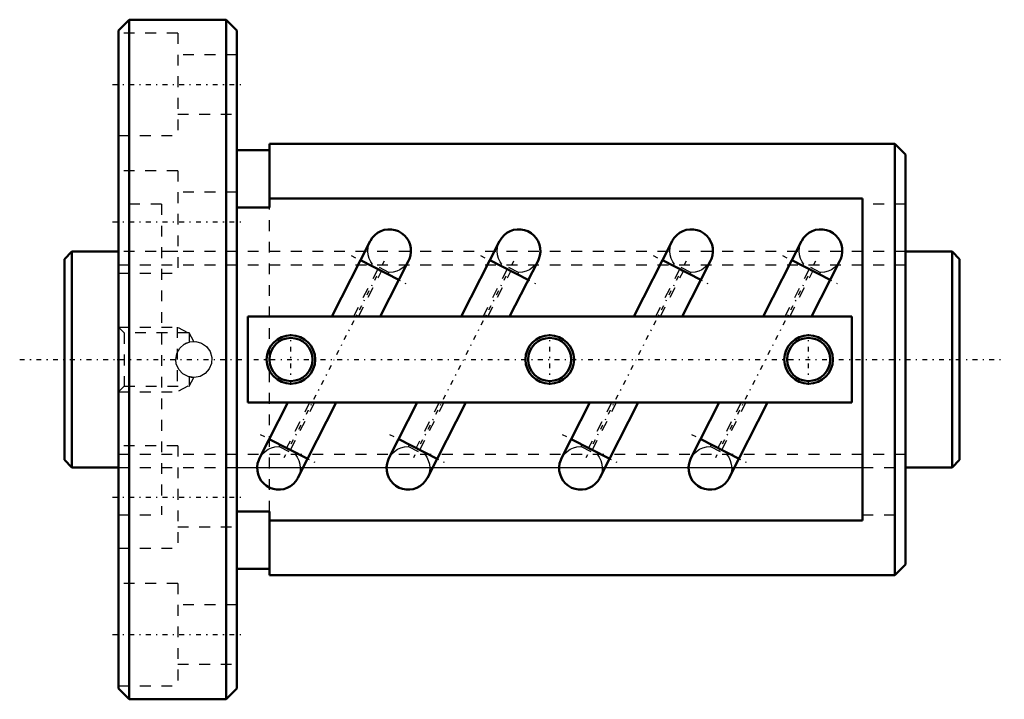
# Model space of a CAD drawing. Header units: millimetres. Extents: x -4.2 to 87.2, y -31.5 to 31.5.
import ezdxf

# ---------------------------------------------------------------- set-up
doc = ezdxf.new("R2010")
doc.units = ezdxf.units.MM
doc.linetypes.add('Center', pattern=[1.5, 0.45, -0.5, 0.05, -0.5])
doc.linetypes.add('Dashed', pattern=[2, 1, -1])
for name, color, linetype, lineweight in [('2d ConnectionPoints', 7, 'Continuous', 50), ('AM_0', 7, 'Continuous', 50), ('AM_5', 3, 'Continuous', 25), ('AM_7', 7, 'Center', 25), ('AM_9', 6, 'Dashed', 25)]:
    doc.layers.add(name, color=color, linetype=linetype, lineweight=lineweight)

# ---------------------------------------------------------------- blocks, each defined once
blk = doc.blocks.new('1_BIF2004V_10RR_Nut_0_in_BIF2004V_10RRG0_83LC0_000_0')
at = {"layer": 'AM_0'}
for p, q in [((6, 31.5), (5, 30.5)), ((15, 31.5), (6, 31.5)), ((6, 31.5), (6, -31.5)), ((16, 30.5), (15, 31.5)), ((15, 31.5), (15, -31.5)), ((5, 30.5), (5, -30.5)), ((16, 30.5), (16, -30.5)), ((19, 19.4), (16, 19.4)), ((19, 20), (19, 14.095)), ((77, 20), (19, 20)), ((78, 19), (77, 20)), ((77, 20), (77, -20)), ((78, 19), (78, -19)), ((74, 14.91), (19, 14.91)), ((74, -14.91), (74, 14.91)), ((19, 14.095), (16, 14.095)), ((28.348, 10.976), (24.793, 4)), ((28.347, 10.974), (28.364, 11.007)), ((40.348, 10.976), (36.793, 4)), ((40.347, 10.974), (40.364, 11.007)), ((56.348, 10.976), (52.793, 4)), ((56.347, 10.974), (56.364, 11.007)), ((68.348, 10.976), (64.793, 4)), ((68.347, 10.974), (68.364, 11.007)), ((31.004, 7.378), (27.44, 9.194)), ((29.283, 4), (31.912, 9.16)), ((43.004, 7.378), (39.44, 9.194)), ((41.283, 4), (43.912, 9.16)), ((59.004, 7.378), (55.44, 9.194)), ((57.283, 4), (59.912, 9.16)), ((71.004, 7.378), (67.44, 9.194)), ((69.283, 4), (71.912, 9.16)), ((17, 4), (17, -4)), ((73, 4), (17, 4)), ((73, -4), (73, 4)), ((17, -4), (73, -4)), ((20.717, -4), (18.088, -9.16)), ((21.652, -10.976), (25.207, -4)), ((32.717, -4), (30.088, -9.16)), ((33.652, -10.976), (37.207, -4)), ((48.717, -4), (46.088, -9.16)), ((49.652, -10.976), (53.207, -4)), ((60.717, -4), (58.088, -9.16)), ((61.652, -10.976), (65.207, -4)), ((18.996, -7.378), (22.56, -9.194)), ((30.996, -7.378), (34.56, -9.194)), ((46.996, -7.378), (50.56, -9.194)), ((58.996, -7.378), (62.56, -9.194)), ((21.653, -10.974), (21.636, -11.007)), ((33.653, -10.974), (33.636, -11.007)), ((49.653, -10.974), (49.636, -11.007)), ((61.653, -10.974), (61.636, -11.007)), ((16, -14.095), (19, -14.095)), ((19, -14.095), (19, -20)), ((19, -14.91), (74, -14.91)), ((77, -20), (78, -19)), ((16, -19.4), (19, -19.4)), ((19, -20), (77, -20)), ((5, -30.5), (6, -31.5)), ((15, -31.5), (16, -30.5)), ((6, -31.5), (15, -31.5))]:
    blk.add_line(p, q, dxfattribs=at)
for points in [[(28.364, 11.007), (28.544, 11.286), (28.774, 11.539), (29.036, 11.743), (29.338, 11.905), (29.652, 12.01), (29.99, 12.063), (30.322, 12.059), (30.658, 11.997), (30.97, 11.883), (31.267, 11.714), (31.524, 11.503), (31.748, 11.245), (31.92, 10.961), (32.046, 10.643), (32.114, 10.318), (32.128, 9.977), (32.085, 9.647), (31.985, 9.32), (31.911, 9.158)], [(40.364, 11.007), (40.544, 11.286), (40.774, 11.539), (41.036, 11.743), (41.338, 11.905), (41.652, 12.01), (41.99, 12.063), (42.322, 12.059), (42.658, 11.997), (42.97, 11.883), (43.267, 11.714), (43.524, 11.503), (43.748, 11.245), (43.92, 10.961), (44.046, 10.643), (44.114, 10.318), (44.128, 9.977), (44.085, 9.647), (43.985, 9.32), (43.911, 9.158)], [(56.364, 11.007), (56.544, 11.286), (56.774, 11.539), (57.036, 11.743), (57.338, 11.905), (57.652, 12.01), (57.99, 12.063), (58.322, 12.059), (58.658, 11.997), (58.97, 11.883), (59.267, 11.714), (59.524, 11.503), (59.748, 11.245), (59.92, 10.961), (60.046, 10.643), (60.114, 10.318), (60.128, 9.977), (60.085, 9.647), (59.985, 9.32), (59.911, 9.158)], [(68.364, 11.007), (68.544, 11.286), (68.774, 11.539), (69.036, 11.743), (69.338, 11.905), (69.652, 12.01), (69.99, 12.063), (70.322, 12.059), (70.658, 11.997), (70.97, 11.883), (71.267, 11.714), (71.524, 11.503), (71.748, 11.245), (71.92, 10.961), (72.046, 10.643), (72.114, 10.318), (72.128, 9.977), (72.085, 9.647), (71.985, 9.32), (71.911, 9.158)], [(21.636, -11.007), (21.456, -11.286), (21.226, -11.539), (20.964, -11.743), (20.662, -11.905), (20.348, -12.01), (20.01, -12.063), (19.678, -12.059), (19.342, -11.997), (19.03, -11.883), (18.733, -11.714), (18.476, -11.503), (18.252, -11.245), (18.08, -10.961), (17.954, -10.643), (17.886, -10.318), (17.872, -9.977), (17.915, -9.647), (18.015, -9.32), (18.089, -9.158)], [(33.636, -11.007), (33.456, -11.286), (33.226, -11.539), (32.964, -11.743), (32.662, -11.905), (32.348, -12.01), (32.01, -12.063), (31.678, -12.059), (31.342, -11.997), (31.03, -11.883), (30.733, -11.714), (30.476, -11.503), (30.252, -11.245), (30.08, -10.961), (29.954, -10.643), (29.886, -10.318), (29.872, -9.977), (29.915, -9.647), (30.015, -9.32), (30.089, -9.158)], [(49.636, -11.007), (49.456, -11.286), (49.226, -11.539), (48.964, -11.743), (48.662, -11.905), (48.348, -12.01), (48.01, -12.063), (47.678, -12.059), (47.342, -11.997), (47.03, -11.883), (46.733, -11.714), (46.476, -11.503), (46.252, -11.245), (46.08, -10.961), (45.954, -10.643), (45.886, -10.318), (45.872, -9.977), (45.915, -9.647), (46.015, -9.32), (46.089, -9.158)], [(61.636, -11.007), (61.456, -11.286), (61.226, -11.539), (60.964, -11.743), (60.662, -11.905), (60.348, -12.01), (60.01, -12.063), (59.678, -12.059), (59.342, -11.997), (59.03, -11.883), (58.733, -11.714), (58.476, -11.503), (58.252, -11.245), (58.08, -10.961), (57.954, -10.643), (57.886, -10.318), (57.872, -9.977), (57.915, -9.647), (58.015, -9.32), (58.089, -9.158)]]:
    blk.add_lwpolyline(points, dxfattribs=at)
for centre, radius in [((21, 0), 2.25), ((21, 0), 2), ((45, 0), 2.25), ((45, 0), 2), ((69, 0), 2.25), ((69, 0), 2)]:
    blk.add_circle(centre, radius, dxfattribs=at)
at = {"layer": 'AM_5', "linetype": 'Dashed'}
for p, q in [((5, 3), (10.44, 3)), ((11.44, 2.458), (10.44, 3)), ((10.44, 3), (10.44, -3)), ((11.44, -2.459), (10.44, -3)), ((5, -3), (10.44, -3))]:
    blk.add_line(p, q, dxfattribs=at)
at = {"layer": 'AM_7'}
for p, q in [((4.45, 25.5), (16.55, 25.5)), ((4.45, 12.75), (16.55, 12.75)), ((26.588, 9.629), (31.858, 6.943)), ((38.588, 9.629), (43.858, 6.943)), ((54.588, 9.629), (59.858, 6.943)), ((66.588, 9.629), (71.858, 6.943)), ((29.644, 9.115), (20.356, -9.115)), ((41.644, 9.115), (32.356, -9.115)), ((57.644, 9.115), (48.356, -9.115)), ((69.644, 9.115), (60.356, -9.115)), ((21, -2.363), (21, 2.363)), ((45, -2.363), (45, 2.363)), ((69, -2.363), (69, 2.363)), ((18.142, -6.943), (23.412, -9.629)), ((30.142, -6.943), (35.412, -9.629)), ((46.142, -6.943), (51.412, -9.629)), ((58.142, -6.943), (63.412, -9.629)), ((4.45, -12.75), (16.55, -12.75)), ((4.45, -25.5), (16.55, -25.5))]:
    blk.add_line(p, q, dxfattribs=at)
at = {"layer": 'AM_9'}
for p, q in [((10.5, 30.25), (5, 30.25)), ((10.5, 30.25), (10.5, 20.75)), ((16, 28.25), (10.5, 28.25)), ((10.5, 22.75), (16, 22.75)), ((5, 20.75), (10.5, 20.75)), ((10.5, 17.5), (5, 17.5)), ((10.5, 17.5), (10.5, 8)), ((16, 15.5), (10.5, 15.5)), ((9, 14.4), (5, 14.4)), ((9, 14.4), (9, -14.4)), ((19, -14.095), (19, 14.095)), ((78, 14.4), (74, 14.4)), ((74, 10), (9, 10)), ((29.044, 8.377), (26.814, 4)), ((28.536, 8.86), (28.445, 8.682)), ((30.09, 8.069), (28.536, 8.86)), ((30.09, 8.069), (28.536, 8.86)), ((41.044, 8.377), (38.814, 4)), ((40.536, 8.86), (40.445, 8.682)), ((42.09, 8.069), (40.536, 8.86)), ((42.09, 8.069), (40.536, 8.86)), ((57.044, 8.377), (54.814, 4)), ((56.536, 8.86), (56.445, 8.682)), ((58.09, 8.069), (56.536, 8.86)), ((58.09, 8.069), (56.536, 8.86)), ((69.044, 8.377), (66.814, 4)), ((68.536, 8.86), (68.445, 8.682)), ((70.09, 8.069), (68.536, 8.86)), ((70.09, 8.069), (68.536, 8.86)), ((5, 8), (10.5, 8)), ((27.262, 4), (29.4, 8.196)), ((30.09, 8.069), (29.999, 7.891)), ((39.262, 4), (41.4, 8.196)), ((42.09, 8.069), (41.999, 7.891)), ((55.262, 4), (57.4, 8.196)), ((58.09, 8.069), (57.999, 7.891)), ((67.262, 4), (69.4, 8.196)), ((70.09, 8.069), (69.999, 7.891)), ((5.542, 2.458), (5, 3)), ((11.55, 2.458), (5.542, 2.458)), ((5.542, 2.458), (5.542, -2.459)), ((11.55, 2.458), (11.55, 1.613)), ((12.002, 1.676), (11.55, 2.458)), ((10.326, -0.052), (10.325, 0.032)), ((11.55, -1.613), (11.493, -1.596)), ((11.55, -1.613), (11.55, -2.459)), ((11.55, -2.459), (12.002, -1.676)), ((5, -3), (5.542, -2.459)), ((5.542, -2.459), (11.55, -2.459)), ((22.738, -4), (20.6, -8.196)), ((20.956, -8.377), (23.186, -4)), ((34.738, -4), (32.6, -8.196)), ((32.956, -8.377), (35.186, -4)), ((50.738, -4), (48.6, -8.196)), ((48.956, -8.377), (51.186, -4)), ((62.738, -4), (60.6, -8.196)), ((60.956, -8.377), (63.186, -4)), ((10.5, -8), (5, -8)), ((10.5, -8), (10.5, -17.5)), ((19.91, -8.069), (20.001, -7.891)), ((19.91, -8.069), (21.464, -8.86)), ((19.91, -8.069), (21.464, -8.86)), ((31.91, -8.069), (32.001, -7.891)), ((31.91, -8.069), (33.464, -8.86)), ((31.91, -8.069), (33.464, -8.86)), ((47.91, -8.069), (48.001, -7.891)), ((47.91, -8.069), (49.464, -8.86)), ((47.91, -8.069), (49.464, -8.86)), ((59.91, -8.069), (60.001, -7.891)), ((59.91, -8.069), (61.464, -8.86)), ((59.91, -8.069), (61.464, -8.86)), ((21.464, -8.86), (21.555, -8.682)), ((33.464, -8.86), (33.555, -8.682)), ((49.464, -8.86), (49.555, -8.682)), ((61.464, -8.86), (61.555, -8.682)), ((9, -10), (74, -10)), ((5, -14.4), (9, -14.4)), ((74, -14.4), (78, -14.4)), ((10.5, -15.5), (16, -15.5)), ((5, -17.5), (10.5, -17.5)), ((10.5, -20.75), (5, -20.75)), ((10.5, -20.75), (10.5, -30.25)), ((16, -22.75), (10.5, -22.75)), ((10.5, -28.25), (16, -28.25)), ((5, -30.25), (10.5, -30.25))]:
    blk.add_line(p, q, dxfattribs=at)
for points in [[(28.536, 8.86), (28.406, 9.055), (28.259, 9.361), (28.165, 9.698), (28.13, 10.028), (28.153, 10.37), (28.23, 10.693), (28.347, 10.974)], [(40.536, 8.86), (40.406, 9.055), (40.259, 9.361), (40.165, 9.698), (40.13, 10.028), (40.153, 10.37), (40.23, 10.693), (40.347, 10.974)], [(56.536, 8.86), (56.406, 9.055), (56.259, 9.361), (56.165, 9.698), (56.13, 10.028), (56.153, 10.37), (56.23, 10.693), (56.347, 10.974)], [(68.536, 8.86), (68.406, 9.055), (68.259, 9.361), (68.165, 9.698), (68.13, 10.028), (68.153, 10.37), (68.23, 10.693), (68.347, 10.974)], [(31.911, 9.158), (31.836, 9.024), (31.633, 8.749), (31.394, 8.518), (31.111, 8.326), (30.809, 8.187), (30.479, 8.099), (30.09, 8.069)], [(43.911, 9.158), (43.836, 9.024), (43.633, 8.749), (43.394, 8.518), (43.111, 8.326), (42.809, 8.187), (42.479, 8.099), (42.09, 8.069)], [(59.911, 9.158), (59.836, 9.024), (59.633, 8.749), (59.394, 8.518), (59.111, 8.326), (58.809, 8.187), (58.479, 8.099), (58.09, 8.069)], [(71.911, 9.158), (71.836, 9.024), (71.633, 8.749), (71.394, 8.518), (71.111, 8.326), (70.809, 8.187), (70.479, 8.099), (70.09, 8.069)], [(10.325, 0), (10.418, 0.55), (10.686, 1.038), (11.102, 1.414), (11.623, 1.632), (12.183, 1.665), (12.716, 1.514), (13.172, 1.196), (13.503, 0.74), (13.663, 0.199), (13.636, -0.359), (13.429, -0.873), (13.063, -1.294), (12.573, -1.574), (12.019, -1.675), (11.469, -1.589), (10.98, -1.328), (10.599, -0.917), (10.373, -0.399), (10.325, 0)], [(11.137, 1.435), (11.268, 1.506), (11.55, 1.613)], [(12.002, -1.675), (12.002, -1.675), (11.933, -1.674), (11.768, -1.659), (11.55, -1.613)], [(18.089, -9.158), (18.164, -9.024), (18.367, -8.749), (18.606, -8.518), (18.889, -8.326), (19.191, -8.187), (19.521, -8.099), (19.91, -8.069)], [(30.089, -9.158), (30.164, -9.024), (30.367, -8.749), (30.606, -8.518), (30.889, -8.326), (31.191, -8.187), (31.521, -8.099), (31.91, -8.069)], [(46.089, -9.158), (46.164, -9.024), (46.367, -8.749), (46.606, -8.518), (46.889, -8.326), (47.191, -8.187), (47.521, -8.099), (47.91, -8.069)], [(58.089, -9.158), (58.164, -9.024), (58.367, -8.749), (58.606, -8.518), (58.889, -8.326), (59.191, -8.187), (59.521, -8.099), (59.91, -8.069)], [(21.464, -8.86), (21.594, -9.055), (21.741, -9.361), (21.835, -9.698), (21.87, -10.028), (21.847, -10.37), (21.77, -10.693), (21.653, -10.974)], [(33.464, -8.86), (33.594, -9.055), (33.741, -9.361), (33.835, -9.698), (33.87, -10.028), (33.847, -10.37), (33.77, -10.693), (33.653, -10.974)], [(49.464, -8.86), (49.594, -9.055), (49.741, -9.361), (49.835, -9.698), (49.87, -10.028), (49.847, -10.37), (49.77, -10.693), (49.653, -10.974)], [(61.464, -8.86), (61.594, -9.055), (61.741, -9.361), (61.835, -9.698), (61.87, -10.028), (61.847, -10.37), (61.77, -10.693), (61.653, -10.974)]]:
    blk.add_lwpolyline(points, dxfattribs=at)
blk = doc.blocks.new('2_BIF2004V_10RR000_Shaft_0_in_BIF2004V_10RRG0_83LC0_000_0')
at = {"layer": 'AM_0'}
for p, q in [((0.7, 10), (0, 9.3)), ((0, 9.3), (0, -9.3)), ((5, 10), (0.7, 10)), ((0.7, 10), (0.7, -10)), ((82.3, 10), (78, 10)), ((83, 9.3), (82.3, 10)), ((82.3, 10), (82.3, -10)), ((83, 9.3), (83, -9.3)), ((0, -9.3), (0.7, -10)), ((0.7, -10), (5, -10)), ((78, -10), (82.3, -10)), ((82.3, -10), (83, -9.3))]:
    blk.add_line(p, q, dxfattribs=at)
at = {"layer": 'AM_5', "linetype": 'Dashed'}
for p, q in [((5, 8.773), (78, 8.773)), ((5, -8.773), (78, -8.773))]:
    blk.add_line(p, q, dxfattribs=at)
at = {"layer": 'AM_7'}
blk.add_line((-4.15, 0), (87.15, 0), dxfattribs=at)
at = {"layer": 'AM_9'}
for p, q in [((10.5, 10), (5, 10)), ((78, 10), (16, 10)), ((5, -10), (10.5, -10)), ((16, -10), (78, -10))]:
    blk.add_line(p, q, dxfattribs=at)

msp = doc.modelspace()

# ---------------------------------------------------------------- linework, layer by layer
at = {"layer": '2d ConnectionPoints'}
for p in [(0, 0), (5, 0)]:
    msp.add_point(p, dxfattribs=at)

# ---------------------------------------------------------------- block references
for name in ['1_BIF2004V_10RR_Nut_0_in_BIF2004V_10RRG0_83LC0_000_0', '2_BIF2004V_10RR000_Shaft_0_in_BIF2004V_10RRG0_83LC0_000_0']:
    msp.add_blockref(name, (0, 0))

doc.saveas('drawing.dxf')
